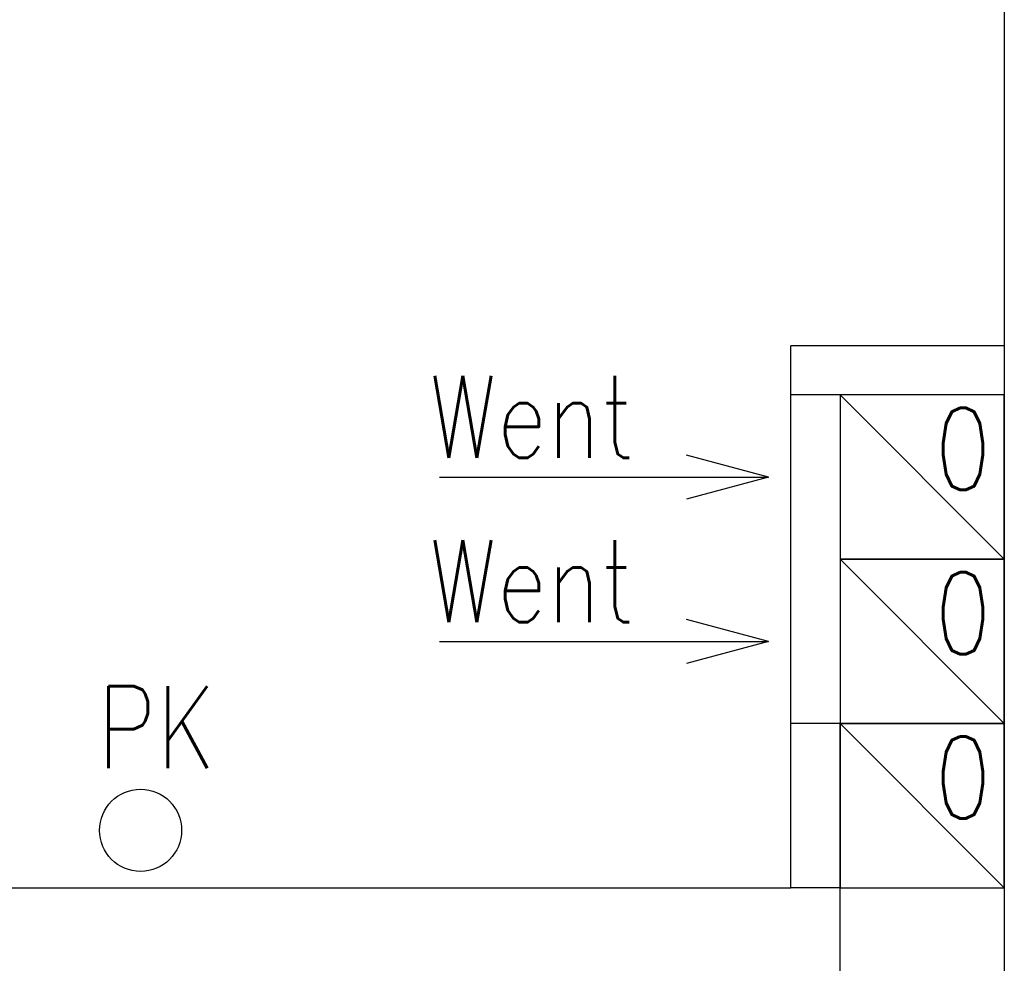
# Model space of a CAD drawing. Header units: millimetres. Extents: x 28600 to 181045, y -399112 to -163690.
# Tile 47 of 256: x 46761 to 46881, y -194644 to -194529. Entities that reach past the tile are written whole.
import ezdxf

# ---------------------------------------------------------------- set-up
doc = ezdxf.new("R2010")
doc.units = ezdxf.units.MM
for name, color, linetype in [('!! 0_ Istn-sciany', 8, 'Continuous'), ('!! 0_ Istn-widok', 8, 'Continuous'), ('!! 0_Istn-went', 8, 'Continuous'), ('!! 0_opis pionów', 8, 'Continuous')]:
    doc.layers.add(name, color=color, linetype=linetype)
doc.styles.add('ARCHETYP', font='romans.shx', dxfattribs={"height": 15})

msp = doc.modelspace()

# ---------------------------------------------------------------- linework, layer by layer
at = {"layer": '!! 0_ Istn-sciany'}
for points in [[(46880.71142, -194347.12813), (46880.71142, -194569.12813)], [(46854.71142, -194575.12813), (46854.71142, -194569.12813)], [(46880.71142, -194569.12813), (46854.71142, -194569.12813)], [(46880.71142, -194575.12813), (46854.71142, -194575.12813)], [(46880.71142, -194575.12813), (46880.71142, -194647.12813)], [(46854.71142, -194635.12813), (46854.71142, -194615.12813)], [(46860.71142, -194615.12813), (46854.71142, -194615.12813)], [(46860.71142, -194647.12813), (46860.71142, -194615.12813)], [(46690.21802, -194635.12813), (46854.71142, -194635.12813)]]:
    msp.add_lwpolyline(points, dxfattribs=at)
at = {"layer": '!! 0_ Istn-widok'}
for points in [[(46880.71142, -194569.12813), (46880.71142, -194575.12813)], [(46860.71142, -194635.12813), (46854.71142, -194635.12813)]]:
    msp.add_lwpolyline(points, dxfattribs=at)
at = {"layer": '!! 0_Istn-went'}
for points in [[(46854.71142, -194615.12813), (46854.71142, -194575.12813)], [(46860.71142, -194575.12813), (46880.71142, -194595.12813)], [(46852.0047, -194585.12813), (46842.0047, -194582.44864)], [(46811.95817, -194585.12813), (46852.0047, -194585.12813)], [(46852.0047, -194585.12813), (46842.0047, -194587.80762)], [(46860.71142, -194595.12813), (46880.71142, -194615.12813)], [(46852.0047, -194605.12813), (46842.0047, -194602.44864)], [(46811.95817, -194605.12813), (46852.0047, -194605.12813)], [(46852.0047, -194605.12813), (46842.0047, -194607.80762)], [(46860.71142, -194615.12813), (46880.71142, -194635.12813)]]:
    msp.add_lwpolyline(points, dxfattribs=at)
for points in [[(46860.71142, -194595.12813), (46880.71142, -194595.12813), (46880.71142, -194575.12813), (46860.71142, -194575.12813)], [(46860.71142, -194615.12813), (46880.71142, -194615.12813), (46880.71142, -194595.12813), (46860.71142, -194595.12813)], [(46860.71142, -194635.12813), (46880.71142, -194635.12813), (46880.71142, -194615.12813), (46860.71142, -194615.12813)]]:
    msp.add_lwpolyline(points, close=True, dxfattribs=at)
at = {"layer": '!! 0_opis pionów'}
msp.add_circle((46775.54476, -194628.12813), 5, dxfattribs=at)

# ---------------------------------------------------------------- texts
at = {"layer": '!! 0_Istn-went', "style": 'ARCHETYP', "width": 0.8}
for s, p in [('Went', (46810.67484, -194582.7979)), ('0', (46872.25318, -194586.69124)), ('Went', (46810.67484, -194602.7979)), ('0', (46872.25318, -194606.69124)), ('0', (46872.25318, -194626.69124))]:
    msp.add_text(s, height=10, rotation=0, dxfattribs=at).set_placement(p)
at = {"layer": '!! 0_opis pionów', "style": 'ARCHETYP', "width": 0.8}
msp.add_text('PK', height=10, rotation=0, dxfattribs=at).set_placement((46770.27441, -194620.55634))

doc.saveas('drawing.dxf')
